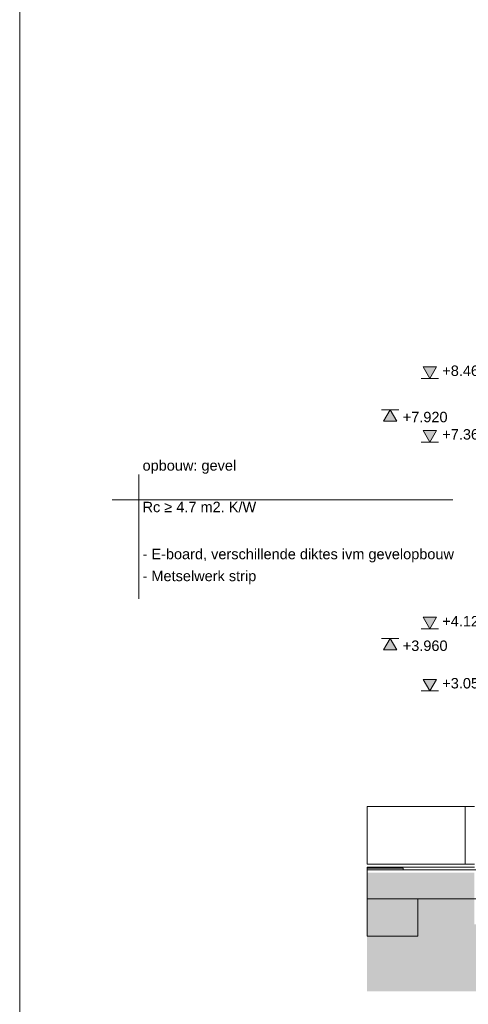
# Model space of a CAD drawing. Header units: millimetres. Extents: x 10 to 831, y -9 to 584.
# Tile 2 of 40: x 10 to 88, y 126 to 297. Entities that reach past the tile are written whole.
import ezdxf
from ezdxf.xclip import XClip

# ---------------------------------------------------------------- set-up
doc = ezdxf.new("R2010")
doc.units = ezdxf.units.MM
doc.header["$MEASUREMENT"] = 0
doc.header["$XCLIPFRAME"] = 0
for name, color, linetype in [('21 Buitenwanden', 7, 'Continuous'), ('21 Buitenwanden 2D arcering', 7, 'Continuous'), ('90 Terrein perceel', 7, 'Continuous')]:
    doc.layers.add(name, color=color, linetype=linetype)
doc.styles.add('GENERATED_STYLE_1', font='txt')

# ---------------------------------------------------------------- blocks, each defined once
blk = doc.blocks.new('Drawing_3_1', base_point=(595.62, 150.27))
at = {"layer": '21 Buitenwanden 2D arcering', "linetype": 'Continuous', "lineweight": 0, "true_color": 0x000000}
for points in [[(81.04, 234.89), (82.2, 236.89), (79.88, 236.89)], [(74.19, 229.47), (73.03, 227.47), (75.35, 227.47)], [(81.04, 223.87), (82.2, 225.87), (79.88, 225.87)], [(81.04, 191.52), (82.2, 193.52), (79.88, 193.52)], [(74.19, 189.87), (73.03, 187.87), (75.35, 187.87)], [(81.04, 180.77), (82.2, 182.77), (79.88, 182.77)], [(70.17, 128.74), (625.29, 128.74), (625.29, 149.57), (592.52, 149.57), (592.52, 140.34), (576.43, 140.34), (568.21, 137.52), (491.74, 137.54), (484.03, 140.37), (386.64, 140.34), (380.57, 137.57), (108.63, 137.57), (101.66, 140.34), (88.76, 140.34), (88.76, 149.27), (70.17, 149.27)]]:
    blk.add_hatch(color=18, dxfattribs=at).paths.add_polyline_path(points)
at = {"layer": '21 Buitenwanden', "color": 1, "linetype": 'Continuous', "lineweight": 0}
for p, q in [((81.04, 234.89), (79.88, 236.89)), ((79.88, 236.89), (82.2, 236.89)), ((82.2, 236.89), (81.04, 234.89)), ((81.04, 234.89), (79.54, 234.89)), ((81.04, 234.89), (82.54, 234.89)), ((74.19, 229.47), (72.69, 229.47)), ((74.19, 229.47), (73.03, 227.47)), ((74.19, 229.47), (75.69, 229.47)), ((75.35, 227.47), (74.19, 229.47)), ((73.03, 227.47), (75.35, 227.47)), ((81.04, 223.87), (79.88, 225.87)), ((79.88, 225.87), (82.2, 225.87)), ((82.2, 225.87), (81.04, 223.87)), ((81.04, 223.87), (79.54, 223.87)), ((81.04, 223.87), (82.54, 223.87)), ((81.04, 191.52), (79.88, 193.52)), ((79.88, 193.52), (82.2, 193.52)), ((82.2, 193.52), (81.04, 191.52)), ((81.04, 191.52), (79.54, 191.52)), ((81.04, 191.52), (82.54, 191.52)), ((74.19, 189.87), (72.69, 189.87)), ((74.19, 189.87), (73.03, 187.87)), ((74.19, 189.87), (75.69, 189.87)), ((75.35, 187.87), (74.19, 189.87)), ((73.03, 187.87), (75.35, 187.87)), ((81.04, 180.77), (79.88, 182.77)), ((79.88, 182.77), (82.2, 182.77)), ((82.2, 182.77), (81.04, 180.77)), ((81.04, 180.77), (79.54, 180.77)), ((81.04, 180.77), (82.54, 180.77))]:
    blk.add_line(p, q, dxfattribs=at)
at = {"layer": '21 Buitenwanden', "color": 2, "linetype": 'Continuous', "lineweight": 0}
for p, q in [((30.65, 218.27), (30.65, 196.69)), ((26.03, 213.88), (85.05, 213.88))]:
    blk.add_line(p, q, dxfattribs=at)
at = {"layer": '90 Terrein perceel', "color": 2, "linetype": 'Continuous', "lineweight": 0}
for p, q in [((70.17, 160.77), (87.19, 160.77)), ((70.17, 160.77), (70.17, 150.77)), ((88.78, 160.77), (87.19, 160.77)), ((87.19, 160.77), (87.19, 150.77)), ((70.17, 150.77), (87.19, 150.77)), ((87.19, 150.77), (88.78, 150.77)), ((89.05, 149.77), (70.17, 149.77)), ((70.17, 149.77), (70.17, 144.77)), ((89.05, 144.77), (70.17, 144.77))]:
    blk.add_line(p, q, dxfattribs=at)
at = {"layer": '90 Terrein perceel', "color": 9, "linetype": 'Continuous', "lineweight": 0}
for p, q in [((70.17, 150.27), (88.78, 150.27)), ((70.17, 150.27), (70.17, 150.07)), ((70.17, 150.07), (70.93, 150.07)), ((70.17, 150.07), (70.17, 149.77)), ((70.93, 150.07), (71.92, 150.07)), ((71.92, 150.07), (72.81, 150.07)), ((72.81, 150.07), (73.61, 150.07)), ((73.61, 150.07), (74.3, 150.07)), ((74.3, 150.07), (74.9, 150.07)), ((74.9, 150.07), (75.4, 150.07)), ((75.4, 150.07), (75.8, 150.07)), ((75.8, 150.07), (76.1, 150.07)), ((76.1, 150.07), (76.3, 150.07)), ((76.3, 150.07), (76.4, 150.07)), ((76.4, 150.07), (76.4, 149.77))]:
    blk.add_line(p, q, dxfattribs=at)
at = {"layer": '90 Terrein perceel', "color": 1, "linetype": 'Continuous', "lineweight": 0}
for p, q in [((70.17, 144.77), (70.17, 138.27)), ((78.98, 144.77), (78.98, 138.27)), ((70.17, 138.27), (70.85, 138.27)), ((70.85, 138.27), (71.8, 138.27)), ((71.8, 138.27), (72.73, 138.27)), ((72.73, 138.27), (73.62, 138.27)), ((73.62, 138.27), (74.47, 138.27)), ((74.47, 138.27), (75.27, 138.27)), ((75.27, 138.27), (76.01, 138.27)), ((76.01, 138.27), (76.68, 138.27)), ((76.68, 138.27), (77.28, 138.27)), ((77.28, 138.27), (77.79, 138.27)), ((77.79, 138.27), (78.22, 138.27)), ((78.22, 138.27), (78.56, 138.27)), ((78.56, 138.27), (78.79, 138.27)), ((78.79, 138.27), (78.93, 138.27)), ((78.93, 138.27), (78.98, 138.27))]:
    blk.add_line(p, q, dxfattribs=at)
at = {"color": 2, "linetype": 'Continuous', "lineweight": 0, "char_height": 1.8, "width": 7.6032, "attachment_point": 7, "style": 'GENERATED_STYLE_1'}
for s, insert in [('\\A1;{\\pql;\\fArial|b0|i0|c0|p38;+8.462}', (83.2, 235.29)), ('\\A1;{\\pql;\\fArial|b0|i0|c0|p38;+7.920}', (76.35, 227.27)), ('\\A1;{\\pql;\\fArial|b0|i0|c0|p38;+7.360}', (83.2, 224.27)), ('\\A1;{\\pql;\\fArial|b0|i0|c0|p38;+4.125}', (83.2, 191.92)), ('\\A1;{\\pql;\\fArial|b0|i0|c0|p38;+3.960}', (76.35, 187.67)), ('\\A1;{\\pql;\\fArial|b0|i0|c0|p38;+3.050}', (83.2, 181.17))]:
    blk.add_mtext(s, dxfattribs=dict(at, insert=insert))
at = {"color": 2, "linetype": 'Continuous', "lineweight": 0, "char_height": 1.8, "attachment_point": 7, "style": 'GENERATED_STYLE_1'}
for s, insert in [('\\A1;{\\pql;\\fArial|b0|i0|c0|p38;opbouw: \\fArial|b0|i0|c0|p38;gevel}', (31.28, 218.37)), ('\\A1;{\\pql;\\fArial|b0|i0|c0|p38;Rc ≥ \\fArial|b0|i0|c0|p38;4.7\\fArial|b0|i0|c0|p38; m2. K/W\\P\\pql;\\fArial|b0|i0|c0|p38;}', (31.28, 211.69)), ('\\A1;{\\pql;\\fArial|b0|i0|c0|p38;- E-board\\fArial|b0|i0|c0|p38;, verschillende diktes ivm gevelopbouw}', (31.28, 203.03)), ('\\A1;{\\pql;\\fArial|b0|i0|c0|p38;- Metselwerk strip}', (31.28, 199.23))]:
    blk.add_mtext(s, dxfattribs=dict(at, insert=insert))

msp = doc.modelspace()

# ---------------------------------------------------------------- linework, layer by layer
at = {"color": 1, "linetype": 'Continuous', "lineweight": 0, "flags": 128}
msp.add_lwpolyline([(831, 10), (831, 584), (10, 584), (10, 10)], close=True, dxfattribs=at)

# ---------------------------------------------------------------- block references
at = {"color": 4, "linetype": 'Continuous', "lineweight": 0}
ref = msp.add_blockref('Drawing_3_1', (595.62, 150.27), dxfattribs=at)
XClip(ref).set_block_clipping_path([(26.0348194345, 103.2723733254), (625.2939247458, 268.0757871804)])

doc.saveas('drawing.dxf')
